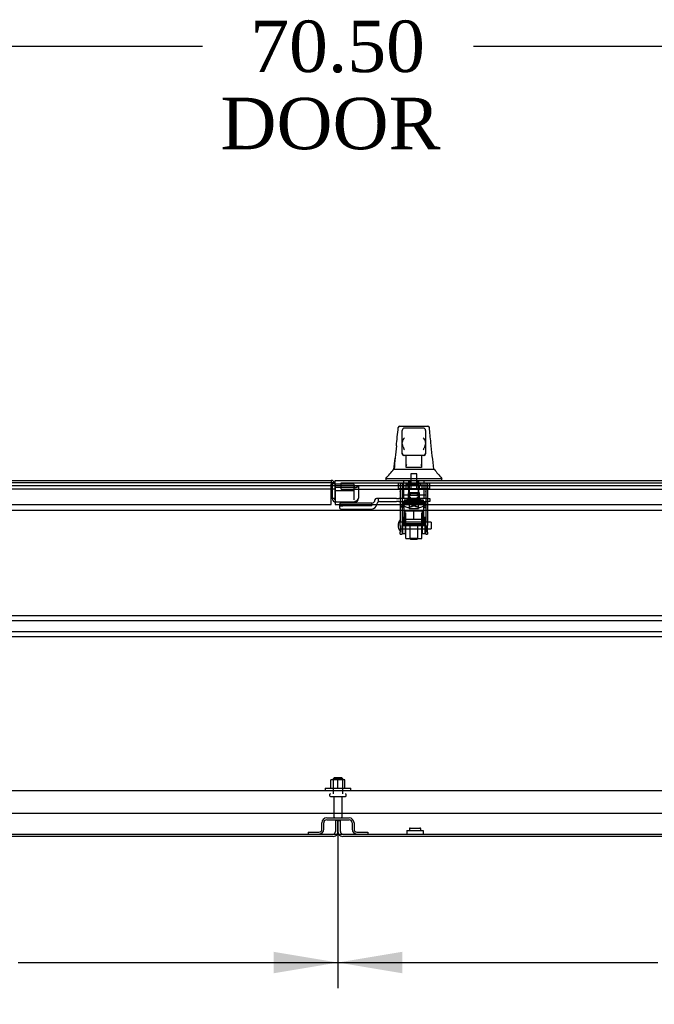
# Model space of a CAD drawing. Header units: inches. Extents: x 2 to 538, y -2 to 358.
# Tile 6 of 22: x 153 to 178, y 35 to 73. Entities that reach past the tile are written whole.
import ezdxf
from ezdxf.enums import TextEntityAlignment as Align
from ezdxf.lldxf.tags import DXFTag

# ---------------------------------------------------------------- set-up
doc = ezdxf.new("R2010")
doc.units = ezdxf.units.IN
doc.header["$MEASUREMENT"] = 0
for name, color, linetype in [('COM43135', 7, 'Continuous'), ('COM50570', 7, 'Continuous'), ('COM50799-5', 7, 'Continuous'), ('COM55702-64', 7, 'Continuous'), ('COM56694-5', 7, 'Continuous'), ('COM70838', 7, 'Continuous'), ('COM70839-4', 7, 'Continuous'), ('COM71159-5', 7, 'Continuous'), ('COM71163-7', 7, 'Continuous'), ('Default', 7, 'Continuous'), ('GSK11033', 7, 'Continuous'), ('HAN13066', 7, 'Continuous'), ('HAN13066_NUT', 7, 'Continuous'), ('HAN13066_SCREW', 7, 'Continuous'), ('HAN_NUT', 7, 'Continuous'), ('NTS166105', 7, 'Continuous'), ('NTS16640', 7, 'Continuous'), ('NTS18147', 7, 'Continuous'), ('ROL87452', 7, 'Continuous'), ('RVT17786', 7, 'Continuous'), ('RVT19000', 7, 'Continuous'), ('SPC87323', 7, 'Continuous'), ('STD26094', 7, 'Continuous'), ('STD26265', 7, 'Continuous'), ('WAF25059', 7, 'Continuous'), ('WAF25376', 7, 'Continuous'), ('WAM30038', 7, 'Continuous')]:
    doc.layers.add(name, color=color, linetype=linetype)
doc.styles.add('SEACAD_Times_New_Roman', font='times.ttf')
tags = doc.linetypes.add('HIDDEN2', pattern=[0.1875, 0.125, -0.0625]).pattern_tags.tags
tags[6:7] = [DXFTag(74, 4), DXFTag(75, 0), DXFTag(340, '0'), DXFTag(46, 0.0), DXFTag(50, 0.0), DXFTag(44, 0.0), DXFTag(45, 0.0)]
tags[4:5] = [DXFTag(74, 4), DXFTag(75, 0), DXFTag(340, '0'), DXFTag(46, 0.0), DXFTag(50, 0.0), DXFTag(44, 0.0), DXFTag(45, 0.0)]
doc.dimstyles.new('HAMMOND_(STH_-_540x360)', dxfattribs={"dimtxt": 2, "dimasz": 2.5, "dimexe": 1, "dimexo": 1, "dimgap": 0.5, "dimtad": 0, "dimtih": 1, "dimtoh": 1, "dimzin": 0, "dimdsep": 46, "dimtxsty": 'SEACAD_Times_New_Roman', "dimblk1": '_SE_FILLED', "dimblk2": '_SE_FILLED', "dimsah": 1, "dimcen": 1, "dimadec": 0, "dimazin": 0, "dimtfac": 0.8, "dimtofl": 0, "dimtmove": 0, "dimatfit": 3, "dimfxl": 1, "dimtolj": 1, "dimtzin": 0, "dimarcsym": 0})

# ---------------------------------------------------------------- blocks, each defined once
blk = doc.blocks.new('SE1')
at = {"layer": 'COM43135', "color": 7, "linetype": 'HIDDEN2'}
for p, q in [((131.934, 43.316), (199.434, 43.316)), ((131.81, 42.441), (199.559, 42.441))]:
    blk.add_line(p, q, dxfattribs=at)
at = {"layer": 'COM50570', "color": 7, "linetype": 'HIDDEN2'}
for p, q in [((132.184, 50.127), (199.184, 50.127)), ((132.184, 49.939), (199.184, 49.939)), ((132.184, 49.502), (199.184, 49.502)), ((132.184, 49.314), (199.184, 49.314))]:
    blk.add_line(p, q, dxfattribs=at)
at = {"layer": 'COM50799-5', "color": 7, "linetype": 'Continuous'}
for p, q in [((130.577, 55.382), (165.416, 55.382)), ((165.416, 55.382), (165.416, 55.239)), ((165.416, 54.444), (165.416, 55.239)), ((130.529, 54.444), (165.416, 54.444))]:
    blk.add_line(p, q, dxfattribs=at)
at = {"layer": 'COM50799-5', "color": 7, "linetype": 'HIDDEN2'}
for p, q in [((165.464, 55.239), (165.464, 54.68)), ((165.559, 55.239), (165.559, 55.237)), ((166.34, 55.168), (165.579, 55.168)), ((165.579, 55.101), (165.579, 55.168)), ((166.374, 55.178), (166.441, 55.13)), ((166.413, 55.161), (166.483, 55.161)), ((166.483, 55.161), (166.483, 54.697)), ((165.559, 54.987), (165.559, 54.68)), ((165.579, 55.101), (165.579, 54.579)), ((166.34, 55.101), (165.579, 55.101)), ((165.559, 54.68), (165.464, 54.68)), ((165.579, 54.579), (165.607, 54.579)), ((165.607, 54.537), (165.607, 54.579)), ((166.34, 54.537), (165.607, 54.537)), ((166.34, 54.579), (166.34, 54.537)), ((166.423, 54.597), (166.441, 54.579)), ((166.483, 54.68), (166.483, 54.697))]:
    blk.add_line(p, q, dxfattribs=at)
at = {"layer": 'COM50799-5', "color": 7, "linetype": 'Continuous'}
blk.add_arc((165.416, 55.239), 0.143, 19.7124, 90, dxfattribs=at)
at = {"layer": 'COM50799-5', "color": 7, "linetype": 'HIDDEN2'}
for centre, radius, start, end in [((165.416, 55.239), 0.048, 340.9432, 90), ((165.416, 55.239), 0.143, 7.9484, 19.7124), ((165.416, 55.239), 0.143, 0, 7.9484), ((166.424, 55.241), 0.0803, 240.2308, 262.3377), ((165.607, 54.68), 0.143, 180, 270), ((165.607, 54.68), 0.048, 180, 234.3147), ((166.34, 54.68), 0.143, 270, 315), ((166.363, 54.7), 0.121, 310.7019, 358.5657), ((166.34, 54.68), 0.143, 315, 0)]:
    blk.add_arc(centre, radius, start, end, dxfattribs=at)
for centre, major_axis in [((166.34, 55.202), (0.048, 0)), ((166.34, 55.202), (0.143, 0)), ((166.34, 54.68), (0.143, 0))]:
    blk.add_ellipse(centre, major_axis=major_axis, ratio=0.707107, start_param=4.712389, end_param=5.497787, dxfattribs=at)
for points, degree, knots in [([(165.557, 55.259), (165.545, 55.26), (165.536, 55.263), (165.531, 55.264), (165.526, 55.266), (165.522, 55.268), (165.461, 55.223)], 2, [0, 0, 0, 0.5, 0.5, 0.75, 0.75, 1, 1, 1]), ([(166.441, 55.13), (166.455, 55.133), (166.465, 55.137), (166.479, 55.148), (166.483, 55.155), (166.483, 55.161)], 3, [0, 0, 0, 0, 0.5, 0.5, 1, 1, 1, 1])]:
    blk.add_open_spline(points, degree=degree, knots=knots, dxfattribs=at)
at = {"layer": 'COM55702-64', "color": 7, "linetype": 'HIDDEN2'}
for p, q in [((165.247, 42.254), (166.122, 42.254)), ((165.247, 42.182), (166.122, 42.182)), ((165.059, 41.816), (165.059, 42.066)), ((165.131, 41.816), (165.131, 42.066)), ((166.237, 42.066), (166.237, 41.816)), ((166.309, 42.066), (166.309, 41.816)), ((164.522, 41.701), (164.944, 41.701)), ((164.522, 41.701), (164.522, 41.629)), ((166.425, 41.701), (166.847, 41.701)), ((166.847, 41.701), (166.847, 41.629))]:
    blk.add_line(p, q, dxfattribs=at)
for centre, radius, start, end in [((165.247, 42.066), 0.188, 90, 180), ((165.247, 42.066), 0.116, 90, 180), ((166.122, 42.066), 0.188, 0, 90), ((166.122, 42.066), 0.116, 0, 90), ((164.944, 41.816), 0.188, 270, 0), ((164.944, 41.816), 0.116, 270, 0), ((166.425, 41.816), 0.188, 180, 270), ((166.425, 41.816), 0.116, 180, 270)]:
    blk.add_arc(centre, radius, start, end, dxfattribs=at)
at = {"layer": 'COM56694-5', "color": 7, "linetype": 'Continuous'}
for p, q in [((165.578, 55.382), (200.792, 55.382)), ((165.578, 55.239), (165.578, 55.382)), ((165.578, 55.239), (165.578, 54.444)), ((165.578, 54.444), (200.84, 54.444))]:
    blk.add_line(p, q, dxfattribs=at)
at = {"layer": 'COM70838', "color": 7, "linetype": 'HIDDEN2'}
for p, q in [((166.998, 54.494), (165.753, 54.494)), ((165.753, 54.494), (165.753, 54.412)), ((165.753, 54.286), (165.753, 54.412)), ((166.998, 54.394), (165.878, 54.394)), ((166.998, 54.394), (166.998, 54.497)), ((167.123, 54.62), (167.123, 54.622)), ((167.253, 54.68), (167.183, 54.68)), ((167.191, 54.461), (167.191, 54.438)), ((167.253, 54.68), (167.253, 54.541)), ((167.966, 54.68), (167.253, 54.68)), ((167.308, 54.555), (167.966, 54.555)), ((167.966, 54.68), (168.054, 54.68)), ((168.054, 54.555), (167.966, 54.555)), ((169.138, 54.68), (168.054, 54.68)), ((168.054, 54.555), (168.62, 54.555)), ((168.655, 54.555), (169.138, 54.555)), ((169.138, 54.68), (169.263, 54.68)), ((169.263, 54.555), (169.138, 54.555)), ((169.263, 54.68), (169.263, 54.555)), ((165.878, 54.268), (166.998, 54.268))]:
    blk.add_line(p, q, dxfattribs=at)
for centre, radius, start, end in [((166.998, 54.622), 0.125, 270, 0), ((166.998, 54.461), 0.193, 270, 0), ((167.183, 54.62), 0.06, 90, 180), ((167.308, 54.438), 0.117, 118.0398, 180), ((167.308, 54.438), 0.117, 90, 118.0398)]:
    blk.add_arc(centre, radius, start, end, dxfattribs=at)
for centre, major_axis, start_param, end_param in [((165.878, 54.412), (-0.125, 0), 0, 1.570796), ((165.878, 54.286), (0.125, 0), 3.141593, 4.712389)]:
    blk.add_ellipse(centre, major_axis=major_axis, ratio=0.145455, start_param=start_param, end_param=end_param, dxfattribs=at)
at = {"layer": 'COM70839-4', "color": 7, "linetype": 'HIDDEN2'}
for p, q in [((168.107, 55.263), (168.107, 54.964)), ((168.177, 55.263), (168.107, 55.263)), ((168.177, 55.263), (168.177, 54.964)), ((169.099, 55.263), (169.099, 54.964)), ((169.169, 55.263), (169.099, 55.263)), ((169.169, 55.263), (169.169, 54.964)), ((168.107, 54.954), (168.107, 54.964)), ((168.107, 54.954), (168.107, 53.796)), ((168.177, 54.964), (168.177, 54.954)), ((168.177, 54.954), (168.177, 53.796)), ((169.099, 54.814), (168.177, 54.814)), ((169.099, 54.954), (169.099, 54.964)), ((169.099, 54.954), (169.099, 53.796)), ((169.169, 54.964), (169.169, 54.954)), ((169.169, 54.954), (169.169, 53.796)), ((168.177, 54.504), (169.099, 54.504)), ((168.404, 54.511), (168.404, 54.536)), ((168.872, 54.536), (168.872, 54.511)), ((168.107, 53.632), (168.107, 53.796)), ((168.107, 53.632), (168.107, 53.373)), ((168.177, 53.796), (168.177, 53.632)), ((169.099, 53.69), (168.177, 53.69)), ((168.177, 53.373), (168.177, 53.632)), ((168.177, 53.625), (169.099, 53.625)), ((169.099, 53.632), (169.099, 53.796)), ((169.099, 53.632), (169.099, 53.373)), ((169.169, 53.796), (169.169, 53.632)), ((169.169, 53.373), (169.169, 53.632)), ((168.107, 53.297), (168.107, 53.373)), ((168.107, 53.297), (168.177, 53.297)), ((168.177, 53.373), (168.177, 53.297)), ((169.099, 53.297), (169.099, 53.373)), ((169.099, 53.297), (169.169, 53.297)), ((169.169, 53.373), (169.169, 53.297))]:
    blk.add_line(p, q, dxfattribs=at)
blk.add_ellipse((168.638, 54.812), major_axis=(-0.141, 0), ratio=0.009785, dxfattribs=at)
for centre, major_axis in [((168.638, 54.536), (-0.234, 0)), ((168.638, 54.511), (0.234, 0))]:
    blk.add_ellipse(centre, major_axis=major_axis, ratio=0.009785, start_param=3.141593, end_param=6.283185, dxfattribs=at)
at = {"layer": 'COM71159-5', "color": 7, "linetype": 'HIDDEN2'}
for p, q in [((165.589, 42.159), (165.589, 41.724)), ((165.684, 42.159), (165.589, 42.159)), ((165.684, 41.724), (165.684, 42.159)), ((165.684, 42.159), (165.779, 42.159)), ((165.684, 42.159), (165.684, 41.724)), ((165.779, 41.724), (165.779, 42.159))]:
    blk.add_line(p, q, dxfattribs=at)
at = {"layer": 'COM71159-5', "color": 7, "linetype": 'Continuous'}
for p, q in [((165.494, 41.534), (137.653, 41.534)), ((193.716, 41.534), (165.874, 41.534))]:
    blk.add_line(p, q, dxfattribs=at)
at = {"layer": 'COM71159-5', "color": 7, "linetype": 'HIDDEN2'}
for centre, radius, start, end in [((165.494, 41.724), 0.095, 270, 0), ((165.494, 41.724), 0.19, 330, 0), ((165.874, 41.724), 0.19, 180, 210), ((165.874, 41.724), 0.095, 180, 270)]:
    blk.add_arc(centre, radius, start, end, dxfattribs=at)
at = {"layer": 'COM71159-5', "color": 7, "linetype": 'Continuous'}
for centre, start, end in [((165.494, 41.724), 270, 330), ((165.874, 41.724), 210, 270)]:
    blk.add_arc(centre, 0.19, start, end, dxfattribs=at)
at = {"layer": 'COM71163-7', "color": 7, "linetype": 'HIDDEN2'}
blk.add_line((131.028, 55.189), (200.341, 55.189), dxfattribs=at)
at = {"layer": 'COM71163-7', "color": 7, "linetype": 'Continuous'}
for p, q in [((137.653, 54.222), (193.716, 54.222)), ((137.653, 41.629), (193.716, 41.629))]:
    blk.add_line(p, q, dxfattribs=at)
at = {"layer": 'GSK11033', "color": 7, "linetype": 'HIDDEN2'}
for p, q in [((165.416, 55.287), (130.529, 55.287)), ((165.56, 55.237), (165.559, 55.237)), ((165.559, 55.237), (165.559, 55.037)), ((166.309, 55.237), (165.578, 55.237)), ((165.808, 55.037), (165.808, 55.287)), ((165.808, 55.287), (200.84, 55.287)), ((166.309, 54.987), (166.309, 55.237)), ((165.416, 55.037), (130.529, 55.037)), ((165.578, 54.987), (166.309, 54.987)), ((165.808, 55.037), (200.84, 55.037)), ((166.309, 54.632), (166.309, 54.987)), ((165.559, 54.632), (165.559, 54.68)), ((165.607, 54.632), (165.559, 54.632))]:
    blk.add_line(p, q, dxfattribs=at)
at = {"layer": 'GSK11033', "color": 7, "linetype": 'Continuous'}
for p, q in [((165.56, 55.287), (165.416, 55.287)), ((165.56, 55.287), (165.56, 55.037)), ((165.578, 55.237), (165.56, 55.237)), ((165.56, 55.037), (165.416, 55.037)), ((165.559, 55.037), (165.559, 54.987)), ((165.559, 54.987), (165.578, 54.987))]:
    blk.add_line(p, q, dxfattribs=at)
at = {"layer": 'HAN13066', "color": 7, "linetype": 'Continuous'}
for p, q in [((168.092, 57.497), (169.183, 57.497)), ((168.032, 57.442), (168.032, 57.443)), ((168.183, 56.854), (168.183, 57.327)), ((169.003, 57.417), (168.273, 57.417)), ((169.093, 57.327), (169.093, 56.854)), ((169.243, 57.443), (169.243, 57.441)), ((168.183, 56.447), (168.183, 56.854)), ((169.093, 56.854), (169.093, 56.447)), ((168.183, 56.417), (168.183, 56.447)), ((168.273, 56.357), (168.243, 56.357)), ((169.003, 56.357), (168.273, 56.357)), ((168.338, 55.926), (168.338, 56.357)), ((168.938, 56.357), (168.938, 55.926)), ((169.033, 56.357), (169.003, 56.357)), ((169.093, 56.447), (169.093, 56.417)), ((168.338, 55.885), (168.338, 55.926)), ((168.938, 55.926), (168.938, 55.885)), ((167.859, 55.817), (168.058, 55.817)), ((168.058, 55.817), (168.171, 55.817)), ((168.171, 55.817), (168.379, 55.817)), ((168.553, 55.882), (168.368, 55.882)), ((168.379, 55.817), (168.447, 55.817)), ((168.447, 55.817), (168.538, 55.817)), ((168.538, 55.817), (168.578, 55.817)), ((168.723, 55.882), (168.553, 55.882)), ((168.578, 55.817), (168.697, 55.817)), ((168.697, 55.817), (168.995, 55.817)), ((168.908, 55.882), (168.723, 55.882)), ((168.995, 55.817), (169.104, 55.817)), ((169.104, 55.817), (169.428, 55.817)), ((167.548, 55.465), (167.548, 55.382)), ((167.548, 55.462), (167.899, 55.462)), ((167.899, 55.462), (168.132, 55.462)), ((168.132, 55.462), (168.578, 55.462)), ((168.578, 55.462), (168.697, 55.462)), ((168.697, 55.462), (168.748, 55.462)), ((168.748, 55.462), (168.896, 55.462)), ((168.896, 55.462), (169.376, 55.462)), ((169.376, 55.462), (169.727, 55.462)), ((169.728, 55.382), (169.728, 55.465))]:
    blk.add_line(p, q, dxfattribs=at)
at = {"layer": 'HAN13066', "color": 7, "linetype": 'HIDDEN2'}
for p, q in [((168.242, 54.68), (168.242, 55.382)), ((168.438, 54.68), (168.438, 55.382)), ((168.475, 55.382), (168.475, 55.257)), ((168.8, 55.257), (168.8, 55.382)), ((168.837, 54.68), (168.837, 55.382)), ((169.033, 54.68), (169.033, 55.382)), ((168.478, 54.555), (168.478, 54.68)), ((168.798, 54.555), (168.798, 54.68)), ((168.478, 53.65), (168.478, 53.129)), ((168.798, 53.129), (168.798, 53.65)), ((168.478, 53.129), (168.798, 53.129)), ((168.478, 53.129), (168.508, 53.099)), ((168.508, 53.099), (168.768, 53.099)), ((168.768, 53.099), (168.798, 53.129))]:
    blk.add_line(p, q, dxfattribs=at)
at = {"layer": 'HAN13066', "color": 7, "linetype": 'Continuous'}
for centre, radius, start, end in [((168.092, 57.437), 0.06, 89.9925, 174.0071), ((169.183, 57.437), 0.06, 5.5758, 90.0089), ((168.273, 57.327), 0.09, 90, 180), ((169.003, 57.327), 0.09, 0, 90), ((183.821, 54.815), 15.978, 173.1508, 176.4066), ((168.442, 56.846), 0.259, 130.7149, 177.9019), ((168.224, 56.854), 0.0411, 178.3464, 179.9974), ((168.834, 56.846), 0.259, 2.0981, 49.2851), ((169.052, 56.854), 0.0411, 0.0026, 1.6536), ((107.383, 49.772), 62.32, 5.56591, 6.52159), ((168.273, 56.447), 0.09, 180, 270), ((168.243, 56.417), 0.06, 180, 270), ((169.003, 56.447), 0.09, 270, 0), ((169.033, 56.417), 0.06, 270, 0), ((164.097, 58.796), 4.799, 315.9905, 321.6256), ((181.843, 66.006), 16.062, 219.3746, 221.0327)]:
    blk.add_arc(centre, radius, start, end, dxfattribs=at)
for points in [[(167.957, 56.721), (167.982, 56.961), (168.007, 57.201), (168.032, 57.442)], [(169.3, 56.851), (169.281, 57.047), (169.262, 57.244), (169.243, 57.441)], [(167.862, 55.817), (167.877, 55.96), (167.892, 56.103), (167.907, 56.246)]]:
    blk.add_open_spline(points, degree=3, dxfattribs=at)
for points, knots in [([(168.273, 56.572), (168.268, 56.584), (168.262, 56.596), (168.252, 56.62), (168.247, 56.633), (168.232, 56.669), (168.223, 56.693), (168.21, 56.729), (168.206, 56.74), (168.199, 56.764), (168.195, 56.776), (168.187, 56.811), (168.183, 56.833), (168.183, 56.855)], [0, 0, 0, 0, 0.125, 0.125, 0.25, 0.25, 0.5, 0.5, 0.625, 0.625, 0.75, 0.75, 1, 1, 1, 1]), ([(169.093, 56.855), (169.092, 56.833), (169.089, 56.811), (169.08, 56.776), (169.077, 56.764), (169.069, 56.74), (169.065, 56.729), (169.053, 56.693), (169.043, 56.669), (169.028, 56.633), (169.023, 56.62), (169.013, 56.596), (169.008, 56.584), (169.003, 56.572)], [0, 0, 0, 0, 0.25, 0.25, 0.375, 0.375, 0.5, 0.5, 0.75, 0.75, 0.875, 0.875, 1, 1, 1, 1]), ([(168.338, 55.926), (168.338, 55.932), (168.339, 55.938), (168.343, 55.951), (168.345, 55.958), (168.354, 55.979), (168.361, 55.993), (168.368, 56.007)], [0, 0, 0, 0, 0.25, 0.25, 0.5, 0.5, 1, 1, 1, 1]), ([(168.908, 56.007), (168.915, 55.993), (168.922, 55.979), (168.93, 55.958), (168.933, 55.951), (168.936, 55.938), (168.938, 55.932), (168.938, 55.926)], [0, 0, 0, 0, 0.5, 0.5, 0.75, 0.75, 1, 1, 1, 1]), ([(168.368, 55.882), (168.364, 55.882), (168.36, 55.882), (168.353, 55.882), (168.349, 55.882), (168.344, 55.882), (168.341, 55.883), (168.338, 55.884), (168.338, 55.885), (168.338, 55.885)], [0, 0, 0, 0, 0.25, 0.25, 0.5, 0.5, 0.75, 0.75, 1, 1, 1, 1]), ([(168.938, 55.885), (168.938, 55.885), (168.937, 55.884), (168.934, 55.883), (168.932, 55.882), (168.923, 55.882), (168.916, 55.882), (168.908, 55.882)], [0, 0, 0, 0, 0.25, 0.25, 0.5, 0.5, 1, 1, 1, 1])]:
    blk.add_open_spline(points, degree=3, knots=knots, dxfattribs=at)
at = {"layer": 'HAN13066_NUT', "color": 7, "linetype": 'HIDDEN2'}
for p, q in [((168.638, 54.18), (168.305, 54.18)), ((168.305, 53.855), (168.305, 54.18)), ((168.97, 54.18), (168.638, 54.18)), ((168.638, 53.855), (168.638, 54.18)), ((168.97, 53.855), (168.97, 54.18)), ((168.471, 53.855), (168.305, 53.855)), ((168.305, 53.855), (168.305, 53.805)), ((168.335, 53.775), (168.94, 53.775)), ((168.638, 53.855), (168.471, 53.855)), ((168.804, 53.855), (168.638, 53.855)), ((168.97, 53.855), (168.804, 53.855)), ((168.97, 53.805), (168.97, 53.855))]:
    blk.add_line(p, q, dxfattribs=at)
for centre, start, end in [((168.335, 53.805), 180, 270), ((168.94, 53.805), 270, 0)]:
    blk.add_arc(centre, 0.03, start, end, dxfattribs=at)
at = {"layer": 'HAN13066_SCREW', "color": 7, "linetype": 'HIDDEN2'}
for p, q in [((168.754, 55.632), (168.522, 55.632)), ((168.522, 55.632), (168.522, 55.257)), ((168.754, 55.257), (168.754, 55.632)), ((168.9, 55.257), (168.375, 55.257)), ((168.375, 55.257), (168.375, 55.187)), ((168.9, 55.187), (168.375, 55.187)), ((168.415, 55.05), (168.415, 55.187)), ((168.527, 55.05), (168.527, 55.187)), ((168.749, 55.05), (168.749, 55.187)), ((168.86, 55.05), (168.86, 55.187)), ((168.9, 55.187), (168.9, 55.257)), ((168.415, 55.05), (168.527, 55.05)), ((168.527, 55.05), (168.749, 55.05)), ((168.749, 55.05), (168.86, 55.05))]:
    blk.add_line(p, q, dxfattribs=at)
at = {"layer": 'HAN_NUT', "color": 7, "linetype": 'HIDDEN2'}
for p, q in [((168.026, 55.287), (168.026, 55.072)), ((168.332, 55.287), (168.332, 55.072)), ((168.944, 55.287), (168.944, 55.072)), ((169.25, 55.287), (169.25, 55.072)), ((168.026, 55.072), (168.332, 55.072)), ((168.332, 55.072), (168.944, 55.072)), ((168.944, 55.072), (169.25, 55.072))]:
    blk.add_line(p, q, dxfattribs=at)
at = {"layer": 'NTS166105', "color": 7, "linetype": 'HIDDEN2'}
for p, q in [((165.683, 43.732), (165.408, 43.732)), ((165.408, 43.412), (165.408, 43.732)), ((165.958, 43.732), (165.683, 43.732)), ((165.683, 43.412), (165.683, 43.732)), ((165.958, 43.412), (165.958, 43.732))]:
    blk.add_line(p, q, dxfattribs=at)
at = {"layer": 'NTS16640', "color": 7, "linetype": 'HIDDEN2'}
for p, q in [((168.365, 41.771), (169.003, 41.771)), ((168.365, 41.771), (168.365, 41.629)), ((168.465, 41.831), (168.465, 41.771)), ((168.495, 41.861), (168.873, 41.861)), ((168.903, 41.771), (168.903, 41.831)), ((169.003, 41.771), (169.003, 41.629))]:
    blk.add_line(p, q, dxfattribs=at)
for centre, start, end in [((168.495, 41.831), 90, 180), ((168.873, 41.831), 0, 90)]:
    blk.add_arc(centre, 0.03, start, end, dxfattribs=at)
at = {"layer": 'NTS18147', "color": 7, "linetype": 'HIDDEN2'}
for p, q in [((168.418, 54.896), (168.858, 54.896)), ((168.418, 54.896), (168.418, 54.459)), ((168.858, 54.896), (168.418, 54.896)), ((168.858, 54.459), (168.858, 54.896)), ((168.243, 54.459), (168.175, 54.459)), ((168.175, 54.459), (168.175, 54.396)), ((168.243, 54.459), (168.175, 54.459)), ((168.175, 54.396), (168.243, 54.396)), ((168.175, 54.334), (168.175, 54.396)), ((168.175, 54.396), (168.243, 54.396)), ((168.238, 54.334), (168.238, 54.396)), ((168.57, 54.459), (168.243, 54.459)), ((168.243, 54.396), (168.243, 54.459)), ((168.57, 54.459), (168.243, 54.459)), ((168.243, 54.396), (168.243, 54.396)), ((168.418, 54.459), (168.418, 54.459)), ((168.706, 54.459), (168.57, 54.459)), ((168.57, 54.459), (168.57, 54.396)), ((168.706, 54.459), (168.57, 54.459)), ((168.57, 54.396), (168.706, 54.396)), ((168.57, 54.396), (168.706, 54.396)), ((168.57, 54.396), (168.57, 54.396)), ((169.033, 54.459), (168.706, 54.459)), ((168.706, 54.396), (168.706, 54.459)), ((169.033, 54.459), (168.706, 54.459)), ((168.706, 54.396), (168.706, 54.396)), ((168.858, 54.459), (168.858, 54.459)), ((169.101, 54.459), (169.033, 54.459)), ((169.033, 54.459), (169.033, 54.396)), ((169.101, 54.459), (169.033, 54.459)), ((169.033, 54.396), (169.101, 54.396)), ((169.033, 54.396), (169.101, 54.396)), ((169.033, 54.396), (169.033, 54.396)), ((169.038, 54.334), (169.038, 54.396)), ((169.101, 54.396), (169.101, 54.459)), ((169.101, 54.396), (169.101, 54.334)), ((168.175, 54.334), (168.238, 54.334)), ((168.175, 54.334), (168.238, 54.334)), ((168.406, 54.334), (168.438, 54.334)), ((168.406, 54.334), (168.438, 54.334)), ((168.838, 54.334), (168.869, 54.334)), ((168.838, 54.334), (168.869, 54.334)), ((169.038, 54.334), (169.101, 54.334)), ((169.038, 54.334), (169.101, 54.334))]:
    blk.add_line(p, q, dxfattribs=at)
for centre, start_param, end_param in [((168.406, 54.652), 2.506883, 3.776302), ((168.406, 54.652), 3.141593, 3.776302), ((168.438, 54.652), 3.141593, 3.776302), ((168.838, 54.652), 2.506883, 3.141593), ((168.869, 54.652), 2.506883, 3.776302), ((168.869, 54.652), 2.506883, 3.141593)]:
    blk.add_ellipse(centre, major_axis=(0, 0.318), ratio=0.866025, start_param=start_param, end_param=end_param, dxfattribs=at)
at = {"layer": 'ROL87452', "color": 7, "linetype": 'HIDDEN2'}
for p, q in [((168.325, 53.127), (168.325, 54.127)), ((168.95, 53.127), (168.95, 54.127)), ((168.325, 53.127), (168.95, 53.127))]:
    blk.add_line(p, q, dxfattribs=at)
at = {"layer": 'RVT17786', "color": 7, "linetype": 'HIDDEN2'}
for p, q in [((169.317, 53.752), (168.107, 53.752)), ((169.317, 53.752), (169.317, 53.502)), ((168.107, 53.502), (169.317, 53.502))]:
    blk.add_line(p, q, dxfattribs=at)
blk.add_arc((168.34, 53.627), 0.318, 137.1291, 222.8709, dxfattribs=at)
at = {"layer": 'RVT19000', "color": 7, "linetype": 'HIDDEN2'}
for p, q in [((168.497, 54.892), (168.778, 54.892)), ((168.497, 54.892), (168.497, 54.812)), ((168.778, 54.812), (168.778, 54.892)), ((168.325, 54.555), (168.325, 54.442)), ((168.325, 54.442), (168.95, 54.442)), ((168.443, 54.68), (168.443, 54.555)), ((168.497, 54.742), (168.497, 54.68)), ((168.62, 54.555), (168.655, 54.555)), ((168.778, 54.68), (168.778, 54.742)), ((168.833, 54.555), (168.833, 54.68)), ((168.95, 54.442), (168.95, 54.555))]:
    blk.add_line(p, q, dxfattribs=at)
at = {"layer": 'SPC87323', "color": 7, "linetype": 'HIDDEN2'}
for p, q in [((168.245, 54.555), (168.245, 53.65)), ((168.4, 54.68), (168.4, 54.555)), ((168.41, 54.68), (168.41, 54.555)), ((168.865, 54.68), (168.865, 54.555)), ((168.875, 54.68), (168.875, 54.555)), ((169.03, 53.65), (169.03, 54.555)), ((168.245, 53.65), (169.03, 53.65))]:
    blk.add_line(p, q, dxfattribs=at)
at = {"layer": 'STD26094', "color": 7, "linetype": 'HIDDEN2'}
for p, q in [((165.534, 43.816), (165.497, 43.778)), ((165.497, 43.778), (165.872, 43.778)), ((165.497, 43.778), (165.497, 43.191)), ((165.834, 43.816), (165.534, 43.816)), ((165.872, 43.778), (165.834, 43.816)), ((165.872, 43.191), (165.872, 43.778)), ((165.359, 43.161), (165.359, 43.121)), ((165.389, 43.091), (165.979, 43.091)), ((165.519, 43.091), (165.519, 42.314)), ((165.849, 42.314), (165.849, 43.091)), ((166.009, 43.121), (166.009, 43.161))]:
    blk.add_line(p, q, dxfattribs=at)
for centre, radius, start, end in [((165.389, 43.161), 0.03, 90, 180), ((165.389, 43.121), 0.03, 180, 270), ((165.979, 43.161), 0.03, 0, 90), ((165.979, 43.121), 0.03, 270, 0), ((165.579, 42.314), 0.06, 180, 270), ((165.789, 42.314), 0.06, 270, 0)]:
    blk.add_arc(centre, radius, start, end, dxfattribs=at)
at = {"layer": 'STD26265', "color": 7, "linetype": 'HIDDEN2'}
for p, q in [((168.488, 55.287), (168.453, 55.252)), ((168.453, 55.252), (168.823, 55.252)), ((168.453, 55.252), (168.453, 54.287)), ((168.823, 55.252), (168.788, 55.287)), ((168.823, 54.287), (168.823, 55.252)), ((168.453, 54.287), (168.823, 54.287))]:
    blk.add_line(p, q, dxfattribs=at)
at = {"layer": 'WAF25059', "color": 7, "linetype": 'HIDDEN2'}
for p, q in [((165.184, 43.412), (166.184, 43.412)), ((165.184, 43.412), (165.184, 43.316)), ((166.184, 43.316), (166.184, 43.412))]:
    blk.add_line(p, q, dxfattribs=at)
at = {"layer": 'WAF25376', "color": 7, "linetype": 'HIDDEN2'}
for p, q in [((168.201, 53.942), (168.201, 53.312)), ((168.301, 53.942), (168.201, 53.942)), ((168.301, 53.942), (168.301, 53.312)), ((168.974, 53.312), (168.974, 53.942)), ((169.074, 53.942), (168.974, 53.942)), ((169.074, 53.312), (169.074, 53.942)), ((168.201, 53.312), (168.301, 53.312)), ((168.974, 53.312), (169.074, 53.312))]:
    blk.add_line(p, q, dxfattribs=at)
at = {"layer": 'WAM30038', "color": 7, "linetype": 'HIDDEN2'}
for p, q in [((168.263, 54.608), (169.013, 54.608)), ((169.013, 54.608), (168.263, 54.608)), ((168.263, 54.608), (168.263, 54.584)), ((168.263, 54.584), (169.013, 54.584)), ((168.263, 54.584), (168.263, 54.584)), ((169.013, 54.584), (168.263, 54.584)), ((168.409, 54.672), (168.464, 54.672)), ((168.409, 54.672), (168.464, 54.672)), ((168.464, 54.672), (168.436, 54.627)), ((168.452, 54.618), (168.477, 54.656)), ((168.46, 54.627), (168.489, 54.672)), ((168.477, 54.656), (168.464, 54.672)), ((168.489, 54.672), (168.62, 54.672)), ((168.489, 54.672), (168.62, 54.672)), ((168.62, 54.672), (168.62, 54.627)), ((168.655, 54.672), (168.787, 54.672)), ((168.655, 54.672), (168.787, 54.672)), ((168.655, 54.627), (168.655, 54.672)), ((168.787, 54.672), (168.815, 54.627)), ((168.811, 54.672), (168.799, 54.656)), ((168.799, 54.656), (168.823, 54.617)), ((168.811, 54.672), (168.866, 54.672)), ((168.811, 54.672), (168.866, 54.672)), ((168.84, 54.627), (168.811, 54.672)), ((169.013, 54.584), (169.013, 54.608)), ((169.013, 54.584), (169.013, 54.584))]:
    blk.add_line(p, q, dxfattribs=at)
for centre, radius, start, end in [((167.732, 55.195), 0.854, 316.5547, 318.2901), ((168.638, 54.626), 0.0182, 177.1609, 267.9942), ((168.637, 54.626), 0.0181, 271.7718, 3.073), ((169.541, 55.193), 0.85, 221.7058, 223.4493)]:
    blk.add_arc(centre, radius, start, end, dxfattribs=at)
for points, knots in [([(168.369, 54.627), (168.371, 54.629), (168.373, 54.631), (168.375, 54.633), (168.387, 54.646), (168.398, 54.659), (168.409, 54.672)], [0, 0, 0, 0, 0.141448, 0.141448, 0.141448, 1, 1, 1, 1]), ([(168.436, 54.627), (168.434, 54.625), (168.433, 54.623), (168.431, 54.619), (168.431, 54.617), (168.431, 54.614), (168.431, 54.614), (168.431, 54.613)], [0, 0, 0, 0, 0.25, 0.25, 0.5, 0.5, 0.5626015, 0.5626015, 0.5626015, 0.5626015]), ([(168.436, 54.608), (168.438, 54.608), (168.44, 54.609), (168.445, 54.611), (168.448, 54.613), (168.454, 54.618), (168.458, 54.623), (168.46, 54.627)], [0, 0, 0, 0, 0.25, 0.25, 0.5, 0.5, 1, 1, 1, 1]), ([(168.815, 54.627), (168.816, 54.625), (168.818, 54.623), (168.821, 54.619), (168.824, 54.617), (168.828, 54.613), (168.83, 54.611), (168.835, 54.609), (168.838, 54.608), (168.84, 54.608)], [0, 0, 0, 0, 0.25, 0.25, 0.5, 0.5, 0.75, 0.75, 1, 1, 1, 1]), ([(168.845, 54.613), (168.845, 54.614), (168.845, 54.614), (168.844, 54.618), (168.842, 54.623), (168.84, 54.627)], [0.4389304, 0.4389304, 0.4389304, 0.4389304, 0.5, 0.5, 1, 1, 1, 1]), ([(168.866, 54.672), (168.877, 54.659), (168.889, 54.646), (168.9, 54.633), (168.902, 54.631), (168.904, 54.629), (168.906, 54.627)], [0, 0, 0, 0, 0.858552, 0.858552, 0.858552, 1, 1, 1, 1])]:
    blk.add_open_spline(points, degree=3, knots=knots, dxfattribs=at)
blk = doc.blocks.new('DMBLK3252')
at = {"layer": 'Default', "linetype": 'Continuous'}
for points in [[(132.934, 72.682), (130.434, 72.265), (132.934, 71.849)], [(198.435, 72.682), (198.435, 71.849), (200.935, 72.265)]]:
    blk.add_hatch(color=7, dxfattribs=at).paths.add_polyline_path(points)
at = {"layer": 'Default', "color": 7, "linetype": 'Continuous'}
for p, q in [((130.434, 55.938), (130.434, 73.265)), ((200.935, 55.938), (200.935, 73.265)), ((130.434, 72.265), (160.411, 72.265)), ((170.958, 72.265), (200.935, 72.265))]:
    blk.add_line(p, q, dxfattribs=at)
at = {"layer": 'Default', "color": 7, "linetype": 'Continuous', "style": 'SEACAD_Times_New_Roman'}
for s, p in [('70.50', (162.272, 73.265)), ('DOOR ', (161.111, 70.265))]:
    blk.add_text(s, height=2, dxfattribs=at).set_placement(p, align=Align.TOP_LEFT)
blk = doc.blocks.new('_SE_FILLED')
at = {"color": 0}
blk.add_line((0, 0), (-1, 0), dxfattribs=at)
blk.add_solid([(0, 0), (-1, -0.1665), (-1, 0.1665), (0, 0)], dxfattribs=at)
blk = doc.blocks.new('DMBLK3257')
at = {"layer": 'Default', "linetype": 'Continuous'}
for points in [[(135.059, 36.213), (135.059, 37.047), (132.559, 36.63)], [(163.184, 36.213), (165.684, 36.63), (163.184, 37.047)]]:
    blk.add_hatch(color=7, dxfattribs=at).paths.add_polyline_path(points)
at = {"layer": 'Default', "color": 7, "linetype": 'Continuous'}
for p, q in [((165.684, 42.091), (165.684, 35.63)), ((132.559, 41.182), (132.559, 35.63)), ((132.559, 36.63), (145.009, 36.63)), ((153.234, 36.63), (165.684, 36.63))]:
    blk.add_line(p, q, dxfattribs=at)
at = {"layer": 'Default', "color": 7, "linetype": 'Continuous', "style": 'SEACAD_Times_New_Roman'}
blk.add_text('33.13', height=2, dxfattribs=at).set_placement((145.709, 37.63), align=Align.TOP_LEFT)
blk = doc.blocks.new('DMBLK3258')
at = {"layer": 'Default', "linetype": 'Continuous'}
for points in [[(168.184, 36.213), (168.184, 37.047), (165.684, 36.63)], [(196.309, 36.213), (198.809, 36.63), (196.309, 37.047)]]:
    blk.add_hatch(color=7, dxfattribs=at).paths.add_polyline_path(points)
at = {"layer": 'Default', "color": 7, "linetype": 'Continuous'}
for p, q in [((165.684, 42.091), (165.684, 35.63)), ((198.809, 42.091), (198.809, 35.63)), ((165.684, 36.63), (178.135, 36.63)), ((186.359, 36.63), (198.809, 36.63))]:
    blk.add_line(p, q, dxfattribs=at)
at = {"layer": 'Default', "color": 7, "linetype": 'Continuous', "style": 'SEACAD_Times_New_Roman'}
blk.add_text('33.13', height=2, dxfattribs=at).set_placement((178.835, 37.63), align=Align.TOP_LEFT)

msp = doc.modelspace()

# ---------------------------------------------------------------- block references
at = {"layer": 'Default'}
msp.add_blockref('SE1', (0, 0), dxfattribs=at)

# ---------------------------------------------------------------- dimensions: what is measured, and where the dimension line sits
at = {"layer": 'Default', "color": 7, "linetype": 'Continuous'}
for base, p1, p2, text, picture, middle in [((130.434, 72.265), (130.434, 54.938), (200.935, 54.938), '\\A1;<>\\PDOOR ', 'DMBLK3252', (165.684, 72.265)), ((165.6842, 36.63), (165.6842, 43.0908), (198.8095, 43.0908), '\\A1;<>', 'DMBLK3258', (182.2468, 36.63))]:
    dim = msp.add_linear_dim(base=base, p1=p1, p2=p2, angle=0, text=text, dimstyle='HAMMOND_(STH_-_540x360)', dxfattribs=at)
    dim.commit()
    dim.dimension.update_dxf_attribs({"geometry": picture, "text_midpoint": middle, "dimtype": 161})
dim = msp.add_linear_dim(base=(165.6842, 36.63), p1=(132.559, 42.1818), p2=(165.6842, 43.0908), text='\\A1;<>', dimstyle='HAMMOND_(STH_-_540x360)', dxfattribs=at)
dim.commit()
dim.dimension.update_dxf_attribs({"geometry": 'DMBLK3257', "text_midpoint": (149.1216, 36.63), "dimtype": 160})

doc.saveas('drawing.dxf')
